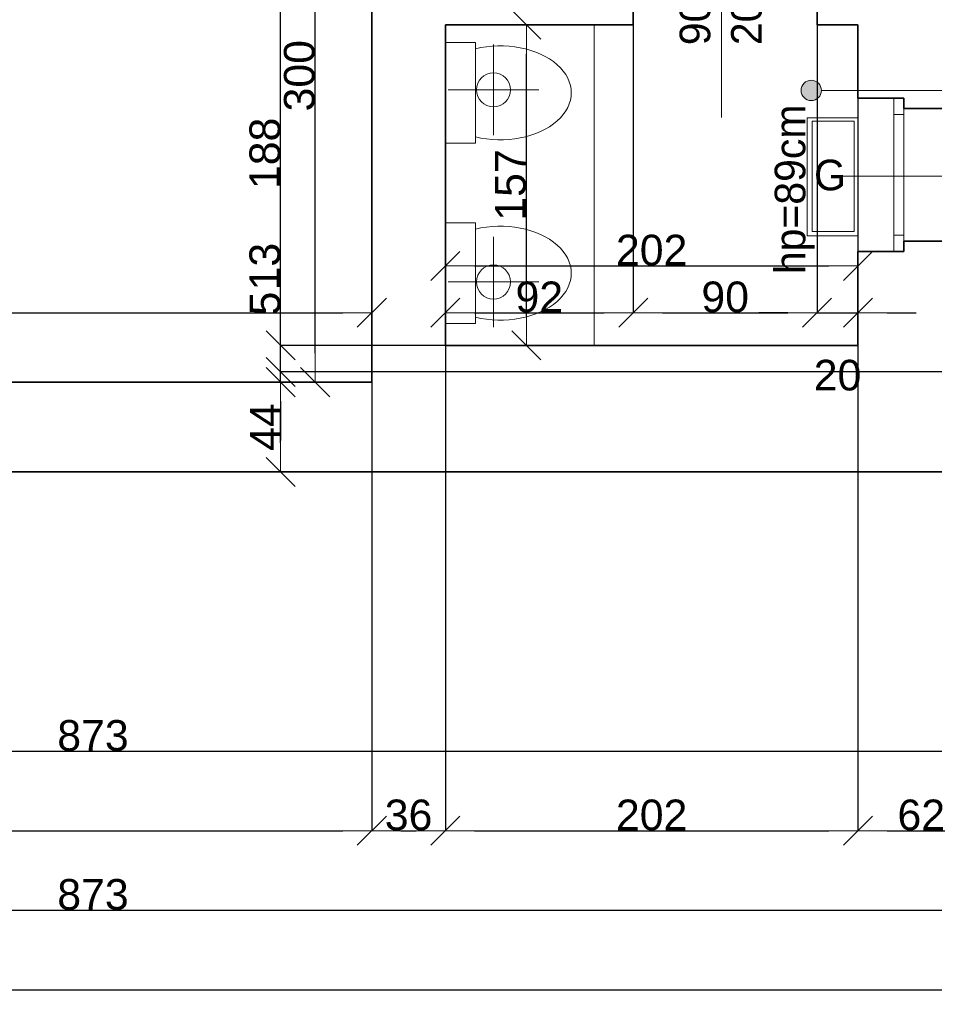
# Model space of a CAD drawing. Header units: metres. Extents: x 7506757 to 756746378, y 5735207 to 582114514.
# Tile 171 of 256: x 7530630 to 7535107, y 5886010 to 5890830. Entities that reach past the tile are written whole.
import ezdxf

# ---------------------------------------------------------------- set-up
doc = ezdxf.new("R2010")
doc.units = ezdxf.units.M
doc.header["$MEASUREMENT"] = 0
doc.header["$PDMODE"] = 2
doc.layers.get('0').update_dxf_attribs({"color": 250, "linetype": 'CONTINUOUS', "lineweight": 100, "plot": 0})
doc.layers.get('Defpoints').update_dxf_attribs({"linetype": 'CONTINUOUS'})
for name, color, linetype, lineweight in [('m_kominy1', 7, 'CONTINUOUS', 13), ('m_kominy100', 51, 'CONTINUOUS', 13), ('M_OCIANA6', 5, 'CONTINUOUS', 35), ('m_ociany1', 7, 'CONTINUOUS', 13), ('M_OPISY1', 7, 'CONTINUOUS', 13), ('M_OPISY141', 7, 'CONTINUOUS', 0), ('m_umeblowanie1', 7, 'CONTINUOUS', 13), ('opis1', 7, 'CONTINUOUS', 13), ('opis95', 2, 'CONTINUOUS', 25)]:
    doc.layers.add(name, color=color, linetype=linetype, lineweight=lineweight)
doc.layers.add('M_OPISY', color=7, linetype='CONTINUOUS')
doc.layers.add('PWYMIAR', color=7, linetype='CONTINUOUS')
doc.styles.add('GENERATED_STYLE_1', font='arial.ttf')
doc.styles.add('GENERATED_STYLE_2', font='txt')
doc.dimstyles.new('GENERATED_STYLE__1', dxfattribs={"dimtxt": 150, "dimasz": 142.5, "dimexe": 0.18, "dimexo": 0, "dimgap": 0.09, "dimtad": 1, "dimdec": 0, "dimlfac": 0.1, "dimzin": 0, "dimdsep": 46, "dimtxsty": 'GENERATED_STYLE_1', "dimblk": 'ARROWHEAD_6', "dimblk1": 'ARROWHEAD_6', "dimblk2": 'ARROWHEAD_6', "dimcen": 0.09, "dimclrd": 251, "dimclre": 251, "dimclrt": 7, "dimazin": 0, "dimtfac": 1, "dimtdec": 4, "dimtmove": 0, "dimatfit": 3, "dimfxl": 0, "dimtolj": 1, "dimtzin": 0, "dimarcsym": 0})
doc.dimstyles.new('GENERATED_STYLE__2', dxfattribs={"dimtxt": 150, "dimasz": 142.5, "dimexe": 0.18, "dimexo": 0, "dimgap": 0.09, "dimtad": 1, "dimtih": 1, "dimtoh": 1, "dimdec": 0, "dimlfac": 0.1, "dimzin": 0, "dimdsep": 46, "dimtxsty": 'GENERATED_STYLE_1', "dimblk": 'ARROWHEAD_6', "dimblk1": 'ARROWHEAD_6', "dimblk2": 'ARROWHEAD_6', "dimcen": 0.09, "dimclrd": 251, "dimclre": 251, "dimclrt": 7, "dimazin": 0, "dimtfac": 1, "dimtdec": 4, "dimtmove": 0, "dimatfit": 3, "dimfxl": 0, "dimtolj": 1, "dimtzin": 0, "dimarcsym": 0})
doc.dimstyles.new('GENERATED_STYLE__4', dxfattribs={"dimtxt": 150, "dimasz": 142.5, "dimexe": 0.18, "dimexo": 0, "dimgap": 0.09, "dimtad": 1, "dimtih": 1, "dimtoh": 1, "dimdec": 0, "dimlfac": 0.1, "dimzin": 0, "dimdsep": 46, "dimtxsty": 'GENERATED_STYLE_1', "dimblk": 'ARROWHEAD_6', "dimblk1": 'ARROWHEAD_6', "dimblk2": 'ARROWHEAD_6', "dimcen": 0.09, "dimclrd": 251, "dimclre": 251, "dimclrt": 7, "dimazin": 0, "dimtfac": 1, "dimtdec": 4, "dimtmove": 2, "dimatfit": 3, "dimfxl": 0, "dimtolj": 1, "dimtzin": 0, "dimarcsym": 0})

# ---------------------------------------------------------------- blocks, each defined once
blk = doc.blocks.new('Linia_107', base_point=(595573.7, 339504.4))
at = {"layer": 'M_OPISY1', "linetype": 'Continuous'}
blk.add_hatch(color=256, dxfattribs=at).paths.add_polyline_path([(593425.9, 339504.4), (593422.1, 339523.5), (593411.2, 339539.7), (593395, 339550.6), (593375.9, 339554.4), (593356.7, 339550.6), (593340.5, 339539.7), (593329.7, 339523.5), (593325.9, 339504.4), (593329.7, 339485.3), (593340.5, 339469), (593356.7, 339458.2), (593375.9, 339454.4), (593395, 339458.2), (593411.2, 339469), (593422.1, 339485.3)], flags=0)
blk.add_circle((593375.9, 339504.4), 50, dxfattribs=at)
at = {"layer": 'M_OPISY141', "linetype": 'Continuous'}
blk.add_line((595573.7, 339504.4), (593425.9, 339504.4), dxfattribs=at)
blk = doc.blocks.new('ARROWHEAD_6')
at = {"color": 0, "linetype": 'Continuous', "lineweight": 0}
for p, q in [((-0.5, -0.5), (0.5, 0.5)), ((0, 0), (-1, 0))]:
    blk.add_line(p, q, dxfattribs=at)
blk = doc.blocks.new('*D5028')
at = {"layer": 'Defpoints', "color": 0, "linetype": 'Continuous', "transparency": 16777216}
for p in [(7532076.1, 5892055.6), (7532353.4, 5892055.6), (7532353.4, 5889055.6)]:
    blk.add_point(p, dxfattribs=at)
at = {"layer": 'PWYMIAR', "color": 251, "linetype": 'Continuous', "lineweight": -2, "transparency": 16777216}
for p, q in [((7532353.4, 5892055.6), (7532075.9, 5892055.6)), ((7532076.1, 5889198.1), (7532076.1, 5891913.1)), ((7532353.4, 5889055.6), (7532075.9, 5889055.6))]:
    blk.add_line(p, q, dxfattribs=at)
at = {"layer": 'PWYMIAR', "color": 251, "linetype": 'Continuous', "lineweight": -2, "transparency": 16777216, "xscale": 142.5, "yscale": 142.5, "zscale": 142.5}
for p, rotation in [((7532076.1, 5892055.6), 90), ((7532076.1, 5889055.6), 270)]:
    blk.add_blockref('ARROWHEAD_6', p, dxfattribs=dict(at, rotation=rotation))
at = {"layer": 'PWYMIAR', "color": 7, "linetype": 'Continuous', "lineweight": 13, "transparency": 16777216, "insert": (7531999.3, 5890555.6), "char_height": 150, "attachment_point": 5, "rotation": 90, "style": 'GENERATED_STYLE_1'}
blk.add_mtext('\\A1;300', dxfattribs=at)
blk = doc.blocks.new('*D5052')
at = {"layer": 'Defpoints', "color": 0, "linetype": 'Continuous', "transparency": 16777216}
for p in [(7527313.4, 5890155.6), (7532353.4, 5889395.3), (7532353.4, 5889055.6)]:
    blk.add_point(p, dxfattribs=at)
at = {"layer": 'PWYMIAR', "color": 251, "linetype": 'Continuous', "lineweight": -2, "transparency": 16777216}
for p, q in [((7527313.4, 5890155.6), (7527313.4, 5889395.2)), ((7527455.9, 5889395.3), (7532210.9, 5889395.3)), ((7532353.4, 5889055.6), (7532353.4, 5889395.5))]:
    blk.add_line(p, q, dxfattribs=at)
at = {"layer": 'PWYMIAR', "color": 251, "linetype": 'Continuous', "lineweight": -2, "transparency": 16777216, "xscale": 142.5, "yscale": 142.5, "zscale": 142.5, "rotation": 180}
blk.add_blockref('ARROWHEAD_6', (7527313.4, 5889395.3), dxfattribs=at)
at = {"layer": 'PWYMIAR', "color": 251, "linetype": 'Continuous', "lineweight": -2, "transparency": 16777216, "xscale": 142.5, "yscale": 142.5, "zscale": 142.5}
blk.add_blockref('ARROWHEAD_6', (7532353.4, 5889395.3), dxfattribs=at)
at = {"layer": 'PWYMIAR', "color": 7, "linetype": 'Continuous', "lineweight": 13, "transparency": 16777216, "insert": (7529833.4, 5889472), "char_height": 150, "attachment_point": 5, "style": 'GENERATED_STYLE_1'}
blk.add_mtext('\\A1;504', dxfattribs=at)
blk = doc.blocks.new('*D5080')
at = {"layer": 'Defpoints', "color": 0, "linetype": 'Continuous', "transparency": 16777216}
for p in [(7532713.4, 5890805.6), (7533110, 5890805.6), (7532713.4, 5889235.6)]:
    blk.add_point(p, dxfattribs=at)
at = {"layer": 'PWYMIAR', "color": 251, "linetype": 'Continuous', "lineweight": -2, "transparency": 16777216}
for p, q in [((7532713.4, 5890805.6), (7533110.2, 5890805.6)), ((7533110, 5889378.1), (7533110, 5890663.1)), ((7532713.4, 5889235.6), (7533110.2, 5889235.6))]:
    blk.add_line(p, q, dxfattribs=at)
at = {"layer": 'PWYMIAR', "color": 251, "linetype": 'Continuous', "lineweight": -2, "transparency": 16777216, "xscale": 142.5, "yscale": 142.5, "zscale": 142.5}
for p, rotation in [((7533110, 5890805.6), 90), ((7533110, 5889235.6), 270)]:
    blk.add_blockref('ARROWHEAD_6', p, dxfattribs=dict(at, rotation=rotation))
at = {"layer": 'PWYMIAR', "color": 7, "linetype": 'Continuous', "lineweight": 13, "transparency": 16777216, "insert": (7533033.4, 5890020.6), "char_height": 150, "attachment_point": 5, "rotation": 90, "style": 'GENERATED_STYLE_1'}
blk.add_mtext('\\A1;157', dxfattribs=at)
blk = doc.blocks.new('*D5082')
at = {"layer": 'Defpoints', "color": 0, "linetype": 'Continuous', "transparency": 16777216}
for p in [(7533633.4, 5890805.6), (7533633.4, 5889395.3), (7532713.4, 5889235.6)]:
    blk.add_point(p, dxfattribs=at)
at = {"layer": 'PWYMIAR', "color": 251, "linetype": 'Continuous', "lineweight": -2, "transparency": 16777216}
for p, q in [((7533633.4, 5890805.6), (7533633.4, 5889395.2)), ((7532713.4, 5889235.6), (7532713.4, 5889395.5)), ((7532855.9, 5889395.3), (7533490.9, 5889395.3))]:
    blk.add_line(p, q, dxfattribs=at)
at = {"layer": 'PWYMIAR', "color": 251, "linetype": 'Continuous', "lineweight": -2, "transparency": 16777216, "xscale": 142.5, "yscale": 142.5, "zscale": 142.5, "rotation": 180}
blk.add_blockref('ARROWHEAD_6', (7532713.4, 5889395.3), dxfattribs=at)
at = {"layer": 'PWYMIAR', "color": 251, "linetype": 'Continuous', "lineweight": -2, "transparency": 16777216, "xscale": 142.5, "yscale": 142.5, "zscale": 142.5}
blk.add_blockref('ARROWHEAD_6', (7533633.4, 5889395.3), dxfattribs=at)
at = {"layer": 'PWYMIAR', "color": 7, "linetype": 'Continuous', "lineweight": 13, "transparency": 16777216, "insert": (7533173.4, 5889472), "char_height": 150, "attachment_point": 5, "style": 'GENERATED_STYLE_1'}
blk.add_mtext('\\A1;92', dxfattribs=at)
blk = doc.blocks.new('*D5083')
at = {"layer": 'Defpoints', "color": 0, "linetype": 'Continuous', "transparency": 16777216}
for p in [(7533633.4, 5890805.6), (7534533.4, 5890805.6), (7534533.4, 5889395.3)]:
    blk.add_point(p, dxfattribs=at)
at = {"layer": 'PWYMIAR', "color": 251, "linetype": 'Continuous', "lineweight": -2, "transparency": 16777216}
for p, q in [((7533633.4, 5890805.6), (7533633.4, 5889395.2)), ((7534533.4, 5890805.6), (7534533.4, 5889395.2)), ((7533775.9, 5889395.3), (7534390.9, 5889395.3))]:
    blk.add_line(p, q, dxfattribs=at)
at = {"layer": 'PWYMIAR', "color": 251, "linetype": 'Continuous', "lineweight": -2, "transparency": 16777216, "xscale": 142.5, "yscale": 142.5, "zscale": 142.5, "rotation": 180}
blk.add_blockref('ARROWHEAD_6', (7533633.4, 5889395.3), dxfattribs=at)
at = {"layer": 'PWYMIAR', "color": 251, "linetype": 'Continuous', "lineweight": -2, "transparency": 16777216, "xscale": 142.5, "yscale": 142.5, "zscale": 142.5}
blk.add_blockref('ARROWHEAD_6', (7534533.4, 5889395.3), dxfattribs=at)
at = {"layer": 'PWYMIAR', "color": 7, "linetype": 'Continuous', "lineweight": 13, "transparency": 16777216, "insert": (7534083.4, 5889472), "char_height": 150, "attachment_point": 5, "style": 'GENERATED_STYLE_1'}
blk.add_mtext('\\A1;90', dxfattribs=at)
blk = doc.blocks.new('*D5084')
at = {"layer": 'Defpoints', "color": 0, "linetype": 'Continuous', "transparency": 16777216}
for p in [(7534533.4, 5890805.6), (7534733.4, 5890805.6), (7534733.4, 5889395.3)]:
    blk.add_point(p, dxfattribs=at)
at = {"layer": 'PWYMIAR', "color": 251, "linetype": 'Continuous', "lineweight": -2, "transparency": 16777216}
for p, q in [((7534533.4, 5890805.6), (7534533.4, 5889395.2)), ((7534733.4, 5890805.6), (7534733.4, 5889395.2)), ((7534390.9, 5889395.3), (7534248.4, 5889395.3)), ((7534533.4, 5889395.3), (7534733.4, 5889395.3)), ((7534875.9, 5889395.3), (7535018.4, 5889395.3))]:
    blk.add_line(p, q, dxfattribs=at)
at = {"layer": 'PWYMIAR', "color": 251, "linetype": 'Continuous', "lineweight": -2, "transparency": 16777216, "xscale": 142.5, "yscale": 142.5, "zscale": 142.5}
blk.add_blockref('ARROWHEAD_6', (7534533.4, 5889395.3), dxfattribs=at)
at = {"layer": 'PWYMIAR', "color": 251, "linetype": 'Continuous', "lineweight": -2, "transparency": 16777216, "xscale": 142.5, "yscale": 142.5, "zscale": 142.5, "rotation": 180}
blk.add_blockref('ARROWHEAD_6', (7534733.4, 5889395.3), dxfattribs=at)
at = {"layer": 'PWYMIAR', "color": 7, "linetype": 'Continuous', "lineweight": 13, "transparency": 16777216, "insert": (7534633.4, 5889088.8), "char_height": 150, "attachment_point": 5, "style": 'GENERATED_STYLE_1'}
blk.add_mtext('\\A1;20', dxfattribs=at)
blk = doc.blocks.new('*D5085')
at = {"layer": 'Defpoints', "color": 0, "linetype": 'Continuous', "transparency": 16777216}
for p in [(7534733.4, 5889624.4), (7532713.4, 5889235.6), (7534733.4, 5889235.6)]:
    blk.add_point(p, dxfattribs=at)
at = {"layer": 'PWYMIAR', "color": 251, "linetype": 'Continuous', "lineweight": -2, "transparency": 16777216}
for p, q in [((7532713.4, 5889235.6), (7532713.4, 5889624.6)), ((7532855.9, 5889624.4), (7534590.9, 5889624.4)), ((7534733.4, 5889235.6), (7534733.4, 5889624.6))]:
    blk.add_line(p, q, dxfattribs=at)
at = {"layer": 'PWYMIAR', "color": 251, "linetype": 'Continuous', "lineweight": -2, "transparency": 16777216, "xscale": 142.5, "yscale": 142.5, "zscale": 142.5, "rotation": 180}
blk.add_blockref('ARROWHEAD_6', (7532713.4, 5889624.4), dxfattribs=at)
at = {"layer": 'PWYMIAR', "color": 251, "linetype": 'Continuous', "lineweight": -2, "transparency": 16777216, "xscale": 142.5, "yscale": 142.5, "zscale": 142.5}
blk.add_blockref('ARROWHEAD_6', (7534733.4, 5889624.4), dxfattribs=at)
at = {"layer": 'PWYMIAR', "color": 7, "linetype": 'Continuous', "lineweight": 13, "transparency": 16777216, "insert": (7533723.4, 5889701.1), "char_height": 150, "attachment_point": 5, "style": 'GENERATED_STYLE_1'}
blk.add_mtext('\\A1;202', dxfattribs=at)
blk = doc.blocks.new('*D5269')
at = {"layer": 'Defpoints', "color": 0, "linetype": 'Continuous', "transparency": 16777216}
for p in [(7526623.4, 5888615.6), (7535353.4, 5888615.6), (7535353.4, 5887248.3)]:
    blk.add_point(p, dxfattribs=at)
at = {"layer": 'PWYMIAR', "color": 251, "linetype": 'Continuous', "lineweight": -2, "transparency": 16777216}
for p, q in [((7526623.4, 5888615.6), (7526623.4, 5887248.1)), ((7535353.4, 5888615.6), (7535353.4, 5887248.1)), ((7526765.9, 5887248.3), (7535210.9, 5887248.3))]:
    blk.add_line(p, q, dxfattribs=at)
at = {"layer": 'PWYMIAR', "color": 251, "linetype": 'Continuous', "lineweight": -2, "transparency": 16777216, "xscale": 142.5, "yscale": 142.5, "zscale": 142.5, "rotation": 180}
blk.add_blockref('ARROWHEAD_6', (7526623.4, 5887248.3), dxfattribs=at)
at = {"layer": 'PWYMIAR', "color": 251, "linetype": 'Continuous', "lineweight": -2, "transparency": 16777216, "xscale": 142.5, "yscale": 142.5, "zscale": 142.5}
blk.add_blockref('ARROWHEAD_6', (7535353.4, 5887248.3), dxfattribs=at)
at = {"layer": 'PWYMIAR', "color": 7, "linetype": 'Continuous', "lineweight": 13, "transparency": 16777216, "insert": (7530988.4, 5887325), "char_height": 150, "attachment_point": 5, "style": 'GENERATED_STYLE_1'}
blk.add_mtext('\\A1;873', dxfattribs=at)
blk = doc.blocks.new('*D5282')
at = {"layer": 'Defpoints', "color": 0, "linetype": 'Continuous', "transparency": 16777216}
for p in [(7527313.4, 5889055.6), (7531907.1, 5889055.6), (7526623.4, 5888615.6)]:
    blk.add_point(p, dxfattribs=at)
at = {"layer": 'PWYMIAR', "color": 251, "linetype": 'Continuous', "lineweight": -2, "transparency": 16777216}
for p, q in [((7527313.4, 5889055.6), (7531907.3, 5889055.6)), ((7531907.1, 5888758.1), (7531907.1, 5888913.1)), ((7526623.4, 5888615.6), (7531907.3, 5888615.6))]:
    blk.add_line(p, q, dxfattribs=at)
at = {"layer": 'PWYMIAR', "color": 251, "linetype": 'Continuous', "lineweight": -2, "transparency": 16777216, "xscale": 142.5, "yscale": 142.5, "zscale": 142.5}
for p, rotation in [((7531907.1, 5889055.6), 90), ((7531907.1, 5888615.6), 270)]:
    blk.add_blockref('ARROWHEAD_6', p, dxfattribs=dict(at, rotation=rotation))
at = {"layer": 'PWYMIAR', "color": 7, "linetype": 'Continuous', "lineweight": 13, "transparency": 16777216, "insert": (7531832, 5888835.6), "char_height": 150, "attachment_point": 5, "rotation": 90, "style": 'GENERATED_STYLE_1'}
blk.add_mtext('\\A1;44', dxfattribs=at)
blk = doc.blocks.new('*D5283')
at = {"layer": 'Defpoints', "color": 0, "linetype": 'Continuous', "transparency": 16777216}
for p in [(7531907.1, 5889105.6), (7552133.4, 5889105.6), (7527313.4, 5889055.6)]:
    blk.add_point(p, dxfattribs=at)
at = {"layer": 'PWYMIAR', "color": 251, "linetype": 'Continuous', "lineweight": -2, "transparency": 16777216}
for p, q in [((7531907.1, 5889248.1), (7531907.1, 5889490.2)), ((7552133.4, 5889105.6), (7531906.9, 5889105.6)), ((7531907.1, 5889055.6), (7531907.1, 5889105.6)), ((7527313.4, 5889055.6), (7531907.3, 5889055.6)), ((7531907.1, 5888913.1), (7531907.1, 5888770.6))]:
    blk.add_line(p, q, dxfattribs=at)
at = {"layer": 'PWYMIAR', "color": 251, "linetype": 'Continuous', "lineweight": -2, "transparency": 16777216, "xscale": 142.5, "yscale": 142.5, "zscale": 142.5}
for p, rotation in [((7531907.1, 5889105.6), 270), ((7531907.1, 5889055.6), 90)]:
    blk.add_blockref('ARROWHEAD_6', p, dxfattribs=dict(at, rotation=rotation))
at = {"layer": 'PWYMIAR', "color": 7, "linetype": 'Continuous', "lineweight": 13, "transparency": 16777216, "insert": (7531830.8, 5889440.4), "char_height": 150, "attachment_point": 5, "rotation": 90, "style": 'GENERATED_STYLE_1'}
blk.add_mtext('\\A1;5', dxfattribs=at)
blk = doc.blocks.new('*D5284')
at = {"layer": 'Defpoints', "color": 0, "linetype": 'Continuous', "transparency": 16777216}
for p in [(7531907.1, 5889235.6), (7532713.4, 5889235.6), (7552133.4, 5889105.6)]:
    blk.add_point(p, dxfattribs=at)
at = {"layer": 'PWYMIAR', "color": 251, "linetype": 'Continuous', "lineweight": -2, "transparency": 16777216}
for p, q in [((7531907.1, 5889378.1), (7531907.1, 5889721.5)), ((7532713.4, 5889235.6), (7531906.9, 5889235.6)), ((7531907.1, 5889105.6), (7531907.1, 5889235.6)), ((7552133.4, 5889105.6), (7531906.9, 5889105.6)), ((7531907.1, 5888963.1), (7531907.1, 5888820.6))]:
    blk.add_line(p, q, dxfattribs=at)
at = {"layer": 'PWYMIAR', "color": 251, "linetype": 'Continuous', "lineweight": -2, "transparency": 16777216, "xscale": 142.5, "yscale": 142.5, "zscale": 142.5}
for p, rotation in [((7531907.1, 5889235.6), 270), ((7531907.1, 5889105.6), 90)]:
    blk.add_blockref('ARROWHEAD_6', p, dxfattribs=dict(at, rotation=rotation))
at = {"layer": 'PWYMIAR', "color": 7, "linetype": 'Continuous', "lineweight": 13, "transparency": 16777216, "insert": (7531830.4, 5889621.1), "char_height": 150, "attachment_point": 5, "rotation": 90, "style": 'GENERATED_STYLE_1'}
blk.add_mtext('\\A1;13', dxfattribs=at)
blk = doc.blocks.new('*D5285')
at = {"layer": 'Defpoints', "color": 0, "linetype": 'Continuous', "transparency": 16777216}
for p in [(7531907.1, 5891115.6), (7549553.4, 5891115.6), (7532713.4, 5889235.6)]:
    blk.add_point(p, dxfattribs=at)
at = {"layer": 'PWYMIAR', "color": 251, "linetype": 'Continuous', "lineweight": -2, "transparency": 16777216}
for p, q in [((7549553.4, 5891115.6), (7531906.9, 5891115.6)), ((7531907.1, 5889378.1), (7531907.1, 5890973.1)), ((7532713.4, 5889235.6), (7531906.9, 5889235.6))]:
    blk.add_line(p, q, dxfattribs=at)
at = {"layer": 'PWYMIAR', "color": 251, "linetype": 'Continuous', "lineweight": -2, "transparency": 16777216, "xscale": 142.5, "yscale": 142.5, "zscale": 142.5}
for p, rotation in [((7531907.1, 5891115.6), 90), ((7531907.1, 5889235.6), 270)]:
    blk.add_blockref('ARROWHEAD_6', p, dxfattribs=dict(at, rotation=rotation))
at = {"layer": 'PWYMIAR', "color": 7, "linetype": 'Continuous', "lineweight": 13, "transparency": 16777216, "insert": (7531830.5, 5890175.6), "char_height": 150, "attachment_point": 5, "rotation": 90, "style": 'GENERATED_STYLE_1'}
blk.add_mtext('\\A1;188', dxfattribs=at)
blk = doc.blocks.new('*D5288')
at = {"layer": 'Defpoints', "color": 0, "linetype": 'Continuous', "transparency": 16777216}
for p in [(7527313.4, 5889055.6), (7532353.4, 5889055.6), (7532353.4, 5886859.1)]:
    blk.add_point(p, dxfattribs=at)
at = {"layer": 'PWYMIAR', "color": 251, "linetype": 'Continuous', "lineweight": -2, "transparency": 16777216}
for p, q in [((7527313.4, 5889055.6), (7527313.4, 5886858.9)), ((7532353.4, 5889055.6), (7532353.4, 5886858.9)), ((7527455.9, 5886859.1), (7532210.9, 5886859.1))]:
    blk.add_line(p, q, dxfattribs=at)
at = {"layer": 'PWYMIAR', "color": 251, "linetype": 'Continuous', "lineweight": -2, "transparency": 16777216, "xscale": 142.5, "yscale": 142.5, "zscale": 142.5, "rotation": 180}
blk.add_blockref('ARROWHEAD_6', (7527313.4, 5886859.1), dxfattribs=at)
at = {"layer": 'PWYMIAR', "color": 251, "linetype": 'Continuous', "lineweight": -2, "transparency": 16777216, "xscale": 142.5, "yscale": 142.5, "zscale": 142.5}
blk.add_blockref('ARROWHEAD_6', (7532353.4, 5886859.1), dxfattribs=at)
at = {"layer": 'PWYMIAR', "color": 7, "linetype": 'Continuous', "lineweight": 13, "transparency": 16777216, "insert": (7529833.4, 5886935.8), "char_height": 150, "attachment_point": 5, "style": 'GENERATED_STYLE_1'}
blk.add_mtext('\\A1;504', dxfattribs=at)
blk = doc.blocks.new('*D5289')
at = {"layer": 'Defpoints', "color": 0, "linetype": 'Continuous', "transparency": 16777216}
for p in [(7532713.4, 5889235.6), (7532353.4, 5889055.6), (7532713.4, 5886859.1)]:
    blk.add_point(p, dxfattribs=at)
at = {"layer": 'PWYMIAR', "color": 251, "linetype": 'Continuous', "lineweight": -2, "transparency": 16777216}
for p, q in [((7532713.4, 5889235.6), (7532713.4, 5886858.9)), ((7532353.4, 5889055.6), (7532353.4, 5886858.9)), ((7532495.9, 5886859.1), (7532570.9, 5886859.1))]:
    blk.add_line(p, q, dxfattribs=at)
at = {"layer": 'PWYMIAR', "color": 251, "linetype": 'Continuous', "lineweight": -2, "transparency": 16777216, "xscale": 142.5, "yscale": 142.5, "zscale": 142.5, "rotation": 180}
blk.add_blockref('ARROWHEAD_6', (7532353.4, 5886859.1), dxfattribs=at)
at = {"layer": 'PWYMIAR', "color": 251, "linetype": 'Continuous', "lineweight": -2, "transparency": 16777216, "xscale": 142.5, "yscale": 142.5, "zscale": 142.5}
blk.add_blockref('ARROWHEAD_6', (7532713.4, 5886859.1), dxfattribs=at)
at = {"layer": 'PWYMIAR', "color": 7, "linetype": 'Continuous', "lineweight": 13, "transparency": 16777216, "insert": (7532533.4, 5886935.8), "char_height": 150, "attachment_point": 5, "style": 'GENERATED_STYLE_1'}
blk.add_mtext('\\A1;36', dxfattribs=at)
blk = doc.blocks.new('*D5290')
at = {"layer": 'Defpoints', "color": 0, "linetype": 'Continuous', "transparency": 16777216}
for p in [(7532713.4, 5889235.6), (7534733.4, 5889235.6), (7534733.4, 5886859.1)]:
    blk.add_point(p, dxfattribs=at)
at = {"layer": 'PWYMIAR', "color": 251, "linetype": 'Continuous', "lineweight": -2, "transparency": 16777216}
for p, q in [((7532713.4, 5889235.6), (7532713.4, 5886858.9)), ((7534733.4, 5889235.6), (7534733.4, 5886858.9)), ((7532855.9, 5886859.1), (7534590.9, 5886859.1))]:
    blk.add_line(p, q, dxfattribs=at)
at = {"layer": 'PWYMIAR', "color": 251, "linetype": 'Continuous', "lineweight": -2, "transparency": 16777216, "xscale": 142.5, "yscale": 142.5, "zscale": 142.5, "rotation": 180}
blk.add_blockref('ARROWHEAD_6', (7532713.4, 5886859.1), dxfattribs=at)
at = {"layer": 'PWYMIAR', "color": 251, "linetype": 'Continuous', "lineweight": -2, "transparency": 16777216, "xscale": 142.5, "yscale": 142.5, "zscale": 142.5}
blk.add_blockref('ARROWHEAD_6', (7534733.4, 5886859.1), dxfattribs=at)
at = {"layer": 'PWYMIAR', "color": 7, "linetype": 'Continuous', "lineweight": 13, "transparency": 16777216, "insert": (7533723.4, 5886935.8), "char_height": 150, "attachment_point": 5, "style": 'GENERATED_STYLE_1'}
blk.add_mtext('\\A1;202', dxfattribs=at)
blk = doc.blocks.new('*D5291')
at = {"layer": 'Defpoints', "color": 0, "linetype": 'Continuous', "transparency": 16777216}
for p in [(7534733.4, 5889235.6), (7535353.4, 5888615.6), (7535353.4, 5886859.1)]:
    blk.add_point(p, dxfattribs=at)
at = {"layer": 'PWYMIAR', "color": 251, "linetype": 'Continuous', "lineweight": -2, "transparency": 16777216}
for p, q in [((7534733.4, 5889235.6), (7534733.4, 5886858.9)), ((7535353.4, 5888615.6), (7535353.4, 5886858.9)), ((7534875.9, 5886859.1), (7535210.9, 5886859.1))]:
    blk.add_line(p, q, dxfattribs=at)
at = {"layer": 'PWYMIAR', "color": 251, "linetype": 'Continuous', "lineweight": -2, "transparency": 16777216, "xscale": 142.5, "yscale": 142.5, "zscale": 142.5, "rotation": 180}
blk.add_blockref('ARROWHEAD_6', (7534733.4, 5886859.1), dxfattribs=at)
at = {"layer": 'PWYMIAR', "color": 251, "linetype": 'Continuous', "lineweight": -2, "transparency": 16777216, "xscale": 142.5, "yscale": 142.5, "zscale": 142.5}
blk.add_blockref('ARROWHEAD_6', (7535353.4, 5886859.1), dxfattribs=at)
at = {"layer": 'PWYMIAR', "color": 7, "linetype": 'Continuous', "lineweight": 13, "transparency": 16777216, "insert": (7535043.4, 5886935.8), "char_height": 150, "attachment_point": 5, "style": 'GENERATED_STYLE_1'}
blk.add_mtext('\\A1;62', dxfattribs=at)
blk = doc.blocks.new('*D5302')
at = {"layer": 'Defpoints', "color": 0, "linetype": 'Continuous', "transparency": 16777216}
for p in [(7526623.4, 5888615.6), (7535353.4, 5888615.6), (7535353.4, 5886470)]:
    blk.add_point(p, dxfattribs=at)
at = {"layer": 'PWYMIAR', "color": 251, "linetype": 'Continuous', "lineweight": -2, "transparency": 16777216}
for p, q in [((7526623.4, 5888615.6), (7526623.4, 5886469.8)), ((7535353.4, 5888615.6), (7535353.4, 5886469.8)), ((7526765.9, 5886470), (7535210.9, 5886470))]:
    blk.add_line(p, q, dxfattribs=at)
at = {"layer": 'PWYMIAR', "color": 251, "linetype": 'Continuous', "lineweight": -2, "transparency": 16777216, "xscale": 142.5, "yscale": 142.5, "zscale": 142.5, "rotation": 180}
blk.add_blockref('ARROWHEAD_6', (7526623.4, 5886470), dxfattribs=at)
at = {"layer": 'PWYMIAR', "color": 251, "linetype": 'Continuous', "lineweight": -2, "transparency": 16777216, "xscale": 142.5, "yscale": 142.5, "zscale": 142.5}
blk.add_blockref('ARROWHEAD_6', (7535353.4, 5886470), dxfattribs=at)
at = {"layer": 'PWYMIAR', "color": 7, "linetype": 'Continuous', "lineweight": 13, "transparency": 16777216, "insert": (7530988.4, 5886546.7), "char_height": 150, "attachment_point": 5, "style": 'GENERATED_STYLE_1'}
blk.add_mtext('\\A1;873', dxfattribs=at)
blk = doc.blocks.new('*D5305')
at = {"layer": 'Defpoints', "color": 0, "linetype": 'Continuous', "transparency": 16777216}
for p in [(7526623.4, 5888615.6), (7558283.4, 5888615.6), (7558283.4, 5886080.8)]:
    blk.add_point(p, dxfattribs=at)
at = {"layer": 'PWYMIAR', "color": 251, "linetype": 'Continuous', "lineweight": -2, "transparency": 16777216}
for p, q in [((7526623.4, 5888615.6), (7526623.4, 5886080.6)), ((7558283.4, 5888615.6), (7558283.4, 5886080.6)), ((7526765.9, 5886080.8), (7558140.9, 5886080.8))]:
    blk.add_line(p, q, dxfattribs=at)
at = {"layer": 'PWYMIAR', "color": 251, "linetype": 'Continuous', "lineweight": -2, "transparency": 16777216, "xscale": 142.5, "yscale": 142.5, "zscale": 142.5, "rotation": 180}
blk.add_blockref('ARROWHEAD_6', (7526623.4, 5886080.8), dxfattribs=at)
at = {"layer": 'PWYMIAR', "color": 251, "linetype": 'Continuous', "lineweight": -2, "transparency": 16777216, "xscale": 142.5, "yscale": 142.5, "zscale": 142.5}
blk.add_blockref('ARROWHEAD_6', (7558283.4, 5886080.8), dxfattribs=at)
at = {"layer": 'PWYMIAR', "color": 7, "linetype": 'Continuous', "lineweight": 13, "transparency": 16777216, "insert": (7542453.4, 5886157.5), "char_height": 150, "attachment_point": 5, "style": 'GENERATED_STYLE_1'}
blk.add_mtext('\\A1;3166', dxfattribs=at)

msp = doc.modelspace()

# ---------------------------------------------------------------- linework, layer by layer
at = {"layer": 'm_kominy1', "linetype": 'Continuous'}
for p, q in [((7532949.2, 5890708.1), (7532949.2, 5890265.2)), ((7533170.7, 5890486.6), (7532727.8, 5890486.6)), ((7534714.4, 5890333.9), (7534508.5, 5890333.9)), ((7534508.5, 5890333.9), (7534508.5, 5889792.7)), ((7534714.4, 5889792.7), (7534714.4, 5890333.9)), ((7532949.2, 5889767.4), (7532949.2, 5889324.5)), ((7534508.5, 5889792.7), (7534714.4, 5889792.7)), ((7533170.7, 5889546), (7532727.8, 5889546))]:
    msp.add_line(p, q, dxfattribs=at)
for centre in [(7532949.2, 5890486.6), (7532949.2, 5889546)]:
    msp.add_circle(centre, 83.6, dxfattribs=at)
at = {"layer": 'm_kominy100', "linetype": 'Continuous'}
for p, q in [((7534485.4, 5890350.3), (7534733.4, 5890350.3)), ((7534485.4, 5889771.7), (7534485.4, 5890350.3)), ((7534733.4, 5890350.3), (7534733.4, 5889771.7)), ((7534733.4, 5889771.7), (7534485.4, 5889771.7))]:
    msp.add_line(p, q, dxfattribs=at)
at = {"layer": 'M_OCIANA6', "linetype": 'Continuous'}
for p, q in [((7532353.4, 5889055.6), (7532353.4, 5892055.6)), ((7533633.4, 5890925.6), (7533633.4, 5890805.6)), ((7534533.4, 5890925.6), (7534533.4, 5890805.6)), ((7532713.4, 5890805.6), (7532713.4, 5889235.6)), ((7533633.4, 5890805.6), (7532713.4, 5890805.6)), ((7534733.4, 5890805.6), (7534533.4, 5890805.6)), ((7534733.4, 5890805.6), (7534733.4, 5890445.6)), ((7534958.4, 5890445.6), (7534733.4, 5890445.6)), ((7534958.4, 5890445.6), (7534733.4, 5890445.6)), ((7534958.4, 5890445.6), (7534958.4, 5890395.6)), ((7534958.4, 5890395.6), (7535353.4, 5890395.6)), ((7535353.4, 5889745.6), (7534958.4, 5889745.6)), ((7534958.4, 5889745.6), (7534958.4, 5889695.6)), ((7534733.4, 5889695.6), (7534733.4, 5889235.6)), ((7534733.4, 5889695.6), (7534958.4, 5889695.6)), ((7534733.4, 5889695.6), (7534958.4, 5889695.6)), ((7534733.4, 5889235.6), (7532713.4, 5889235.6)), ((7532353.4, 5889055.6), (7527313.4, 5889055.6)), ((7535353.4, 5888615.6), (7526623.4, 5888615.6))]:
    msp.add_line(p, q, dxfattribs=at)
at = {"layer": 'm_ociany1'}
msp.add_line((7533441.2, 5890805.6), (7533441.2, 5889235.6), dxfattribs=at)
at = {"layer": 'M_OPISY141', "linetype": 'Continuous'}
for p, q in [((7534065.4, 5891289.3), (7534065.4, 5890351.4)), ((7532713.4, 5890718), (7532713.4, 5890226)), ((7532860.3, 5890718), (7532713.4, 5890718)), ((7532860.3, 5890226), (7532860.3, 5890718)), ((7532713.4, 5890226), (7532860.3, 5890226)), ((7535623.3, 5890063.1), (7534626, 5890063.1)), ((7532713.4, 5889834.8), (7532713.4, 5889342.8)), ((7532860.3, 5889834.8), (7532713.4, 5889834.8)), ((7532860.3, 5889342.8), (7532860.3, 5889834.8)), ((7532713.4, 5889342.8), (7532860.3, 5889342.8))]:
    msp.add_line(p, q, dxfattribs=at)
for centre in [(7532981.7, 5890472), (7532981.7, 5889588.8)]:
    msp.add_ellipse(centre, major_axis=(348.2, 0), ratio=0.66055, start_param=4.356287, end_param=8.210084, dxfattribs=at)
at = {"layer": 'm_umeblowanie1', "linetype": 'Continuous'}
for p, q in [((7534733.4, 5890445.6), (7534733.4, 5889695.6)), ((7534908.4, 5890445.6), (7534908.4, 5889695.6)), ((7534908.4, 5890445.6), (7534908.4, 5889695.6)), ((7534958.4, 5890445.6), (7534958.4, 5889695.6)), ((7534958.4, 5890395.6), (7534958.4, 5889775.6)), ((7534958.4, 5890365.6), (7534908.4, 5890365.6)), ((7534958.4, 5889775.6), (7534908.4, 5889775.6))]:
    msp.add_line(p, q, dxfattribs=at)

# ---------------------------------------------------------------- block references
at = {"layer": 'M_OPISY', "linetype": 'Continuous'}
msp.add_blockref('Linia_107', (7536702.4, 5890483.6), dxfattribs=at)

# ---------------------------------------------------------------- texts
at = {"layer": 'opis1', "linetype": 'Continuous', "insert": (7533860.4, 5890705.2), "char_height": 150, "width": 563.056, "attachment_point": 1, "rotation": 90, "line_spacing_factor": 1.007581, "style": 'GENERATED_STYLE_2'}
msp.add_mtext('{90\\P202}', dxfattribs=at)
at = {"layer": 'opis1', "linetype": 'Continuous', "insert": (7534325.8, 5890414.7), "char_height": 150, "attachment_point": 3, "rotation": 90, "style": 'GENERATED_STYLE_2'}
msp.add_mtext('{hp=89cm}', dxfattribs=at)
at = {"layer": 'opis95', "linetype": 'Continuous', "insert": (7534674.4, 5890144.6), "char_height": 150, "attachment_point": 3, "style": 'GENERATED_STYLE_2'}
msp.add_mtext('{G}', dxfattribs=at)

# ---------------------------------------------------------------- dimensions: what is measured, and where the dimension line sits
at = {"layer": 'PWYMIAR', "color": 251, "linetype": 'Continuous', "lineweight": 13}
for base, p1, p2, picture, middle in [((7532076.1, 5892055.6), (7532353.4, 5889055.6), (7532353.4, 5892055.6), '*D5028', (7531999.3, 5890555.6)), ((7531907.1, 5891115.6), (7532713.4, 5889235.6), (7549553.4, 5891115.6), '*D5285', (7531830.5, 5890175.6)), ((7533110, 5890805.6), (7532713.4, 5889235.6), (7532713.4, 5890805.6), '*D5080', (7533033.4, 5890020.6)), ((7531907.1, 5889235.6), (7552133.4, 5889105.6), (7532713.4, 5889235.6), '*D5284', (7531830.4, 5889621.1)), ((7531907.1, 5889105.6), (7527313.4, 5889055.6), (7552133.4, 5889105.6), '*D5283', (7531830.8, 5889440.4)), ((7531907.1, 5889055.6), (7526623.4, 5888615.6), (7527313.4, 5889055.6), '*D5282', (7531832, 5888835.6))]:
    dim = msp.add_linear_dim(base=base, p1=p1, p2=p2, angle=90, dimstyle='GENERATED_STYLE__1', dxfattribs=at)
    dim.commit()
    dim.dimension.update_dxf_attribs({"geometry": picture, "text_midpoint": middle})
for base, p1, p2, dimstyle, picture, middle in [((7533633.4, 5889395.3), (7532713.4, 5889235.6), (7533633.4, 5890805.6), 'GENERATED_STYLE__4', '*D5082', (7533173.4, 5889472)), ((7534533.4, 5889395.3), (7533633.4, 5890805.6), (7534533.4, 5890805.6), 'GENERATED_STYLE__2', '*D5083', (7534083.4, 5889472)), ((7534733.4, 5889395.3), (7534533.4, 5890805.6), (7534733.4, 5890805.6), 'GENERATED_STYLE__4', '*D5084', (7534633.4, 5889088.8)), ((7532353.4, 5889395.3), (7527313.4, 5890155.6), (7532353.4, 5889055.6), 'GENERATED_STYLE__2', '*D5052', (7529833.4, 5889472)), ((7534733.4, 5889624.4), (7532713.4, 5889235.6), (7534733.4, 5889235.6), 'GENERATED_STYLE__2', '*D5085', (7533723.4, 5889701.1)), ((7532713.4, 5886859.1), (7532353.4, 5889055.6), (7532713.4, 5889235.6), 'GENERATED_STYLE__2', '*D5289', (7532533.4, 5886935.8)), ((7534733.4, 5886859.1), (7532713.4, 5889235.6), (7534733.4, 5889235.6), 'GENERATED_STYLE__2', '*D5290', (7533723.4, 5886935.8)), ((7535353.4, 5886859.1), (7534733.4, 5889235.6), (7535353.4, 5888615.6), 'GENERATED_STYLE__2', '*D5291', (7535043.4, 5886935.8)), ((7532353.4, 5886859.1), (7527313.4, 5889055.6), (7532353.4, 5889055.6), 'GENERATED_STYLE__2', '*D5288', (7529833.4, 5886935.8)), ((7535353.4, 5887248.3), (7526623.4, 5888615.6), (7535353.4, 5888615.6), 'GENERATED_STYLE__2', '*D5269', (7530988.4, 5887325)), ((7535353.4, 5886470), (7526623.4, 5888615.6), (7535353.4, 5888615.6), 'GENERATED_STYLE__2', '*D5302', (7530988.4, 5886546.7)), ((7558283.4, 5886080.8), (7526623.4, 5888615.6), (7558283.4, 5888615.6), 'GENERATED_STYLE__2', '*D5305', (7542453.4, 5886157.5))]:
    dim = msp.add_linear_dim(base=base, p1=p1, p2=p2, dimstyle=dimstyle, dxfattribs=at)
    dim.commit()
    dim.dimension.update_dxf_attribs({"geometry": picture, "text_midpoint": middle})

doc.saveas('drawing.dxf')
